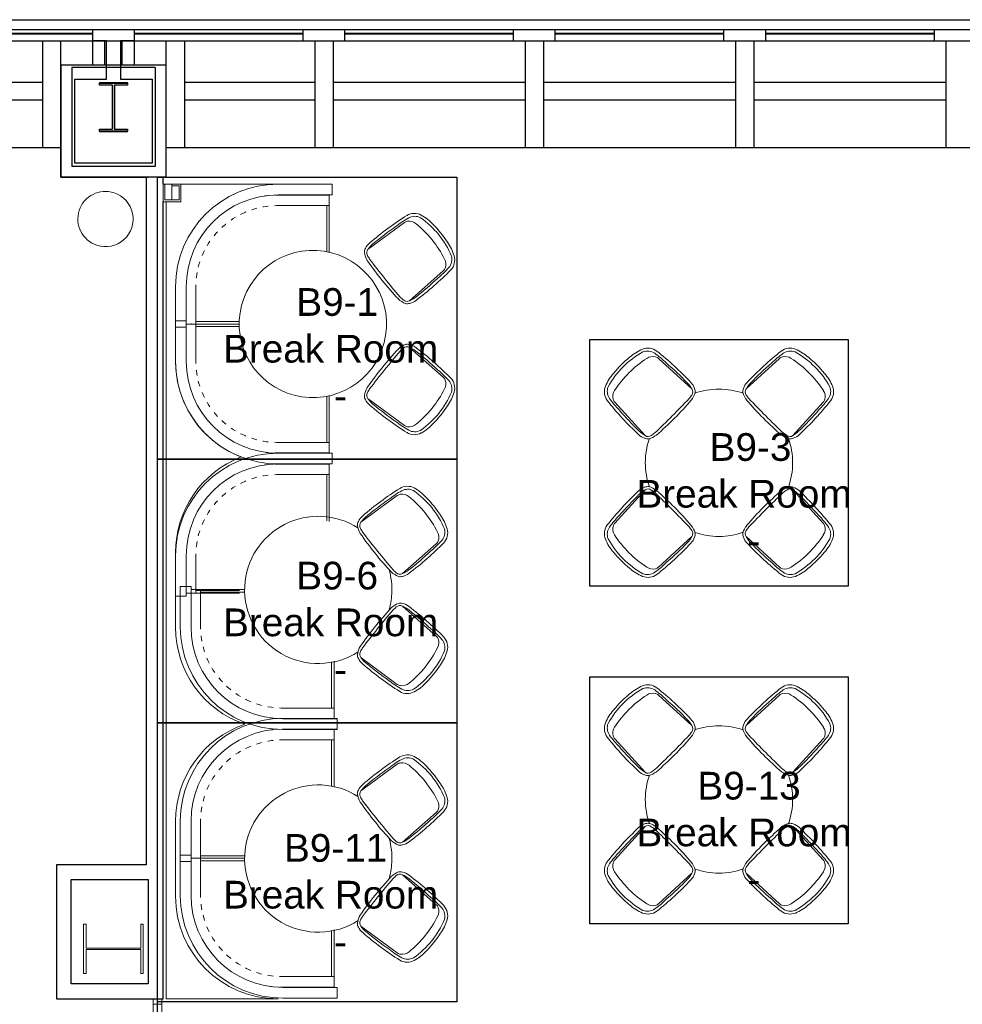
# Model space of a CAD drawing. Header units: inches. Extents: x -1 to 4727, y -3 to 1727.
# Tile 100 of 163: x 2875 to 3144, y 1446 to 1727. Entities that reach past the tile are written whole.
import ezdxf

# ---------------------------------------------------------------- set-up
doc = ezdxf.new("R2010")
doc.units = ezdxf.units.IN
doc.header["$LTSCALE"] = 42
doc.header["$MEASUREMENT"] = 0
doc.layers.get('0').update_dxf_attribs({"linetype": 'CONTINUOUS'})
for name, color, linetype in [('A-GLAZ', 8, 'CONTINUOUS'), ('A-WALL', 7, 'CONTINUOUS'), ('I-DOOR', 9, 'CONTINUOUS'), ('I-FURN', 8, 'CONTINUOUS'), ('I-FURN-CHAR', 9, 'CONTINUOUS'), ('I-WALL', 8, 'CONTINUOUS'), ('Room Names & IDs', 7, 'CONTINUOUS'), ('S-COLS', 7, 'CONTINUOUS'), ('triGrossAreaLayer', 7, 'CONTINUOUS'), ('triLabelLayer', 7, 'CONTINUOUS'), ('triMeasuredGrossAreaLayer', 7, 'CONTINUOUS'), ('triSpaceLayer', 7, 'CONTINUOUS')]:
    doc.layers.add(name, color=color, linetype=linetype)
doc.styles.add('PDF Helvetica', font='Helvetica.ttf')
doc.styles.get("Standard").update_dxf_attribs({"font": 'romans.shx'})

# ---------------------------------------------------------------- blocks, each defined once
blk = doc.blocks.new('Knoll_Studio_Platner_Tables_Side - Table-2144196-FURNITURE PLAN - FLOOR 09 - EAST')
at = {"lineweight": 9}
for start, end in [(90, 270), (270, 90)]:
    blk.add_arc((0, 0), 7.88, start, end, dxfattribs=at)
blk = doc.blocks.new('Banquette - Square Quarter - Upholstered and Trim - Default-V249-FURNITURE PLAN - FLOOR 09 - EAST')
at = {"lineweight": 9}
for p, q in [((0.12, 20.88), (3.18, 20.88)), ((0.12, 20.88), (0.12, 5.41)), ((3.18, 5.41), (3.18, 20.88)), ((3.23, 20), (3.23, 19.31)), ((3.4, 20), (3.23, 20)), ((3.23, 20), (3.23, 20)), ((3.64, 20), (3.4, 20)), ((6.25, 20), (3.64, 20)), ((6.25, 19.31), (6.25, 20)), ((6.43, 20), (6.94, 20)), ((13.38, 20), (6.92, 20)), ((6.94, 20), (8.41, 20)), ((6.94, 20), (8.41, 20)), ((8.91, 20), (11.76, 20)), ((8.91, 20), (11.76, 20)), ((12.88, 20), (13.39, 20)), ((12.88, 20), (13.39, 20)), ((13.39, 20), (16.84, 20)), ((13.39, 20), (16.84, 20)), ((17.29, 20), (18.15, 20)), ((17.29, 20), (18.15, 20)), ((3.23, 19.31), (3.23, 5.17)), ((6.24, 19.31), (6.91, 19.31)), ((6.25, 5.17), (6.25, 19.31)), ((6.91, 19.31), (13.37, 19.31)), ((6.91, 19.31), (10.14, 19.31)), ((10.14, 19.31), (13.37, 19.31)), ((13.37, 19.31), (16.85, 19.31)), ((13.37, 19.31), (16.85, 19.31)), ((16.85, 19.31), (19.44, 19.31)), ((16.85, 19.31), (19.44, 19.31)), ((3.23, 5.17), (3.24, 4.47)), ((39.31, -5.63), (39.31, -10.71)), ((39.31, -5.63), (39.31, -10.71)), ((39.31, -10.71), (39.31, -17.18)), ((39.31, -10.71), (39.31, -17.18)), ((40, -17.17), (40, -10.71)), ((29.49, -18.07), (28.78, -18.05)), ((39.5, -18.07), (29.49, -18.07)), ((39.31, -17.18), (39.31, -17.96)), ((39.31, -17.96), (39.31, -18.04)), ((39.92, -18.07), (39.5, -18.07)), ((40, -18.15), (40, -18.15)), ((29.37, -20.78), (40.88, -20.78)), ((40.88, -20.78), (40.88, -23.84)), ((40.88, -23.84), (29.37, -23.84))]:
    blk.add_line(p, q, dxfattribs=at)
at = {"lineweight": 9, "flags": 128}
for points in [[(6.92, 20), (6.83, 20), (6.74, 20), (6.65, 20), (6.56, 20), (6.47, 20), (6.38, 20), (6.29, 20), (6.25, 20)], [(19.58, 20), (17.95, 20), (15.56, 20), (13.38, 20)], [(6.27, 4.43), (6.25, 4.92), (6.25, 5.17)], [(3.37, 2.45), (3.41, 2.03), (3.46, 1.68)], [(6.61, 1.08), (6.59, 1.22), (6.45, 2.14), (6.4, 2.61)], [(7.42, -2.11), (7.23, -1.49), (6.99, -0.64)], [(8.73, -5.27), (8.57, -4.95), (8.18, -4.11), (8.04, -3.76)], [(40, -10.71), (40, -8.33), (40, -5.94), (40, -5.61)], [(10.35, -8.01), (9.93, -7.38), (9.51, -6.7)], [(12.48, -10.66), (12.18, -10.34), (11.58, -9.63), (11.44, -9.46)], [(14.82, -12.85), (14.17, -12.3), (13.67, -11.85)], [(17.7, -14.85), (17.15, -14.52), (16.37, -14.01)], [(20.44, -16.23), (19.59, -15.85), (19.02, -15.57)], [(23.74, -17.34), (23.07, -17.16), (22.26, -16.91)], [(26.88, -17.92), (26.71, -17.9), (25.79, -17.77), (25.34, -17.69)], [(39.92, -18.07), (39.92, -18.07), (39.93, -18.07), (39.93, -18.07), (39.93, -18.07), (39.94, -18.07), (39.94, -18.07), (39.94, -18.07), (39.95, -18.07), (39.95, -18.07), (39.95, -18.07), (39.95, -18.08), (39.96, -18.08), (39.96, -18.08), (39.96, -18.08), (39.97, -18.08), (39.97, -18.08), (39.97, -18.09), (39.97, -18.09), (39.98, -18.09), (39.98, -18.09), (39.98, -18.1), (39.98, -18.1), (39.98, -18.1), (39.99, -18.1), (39.99, -18.11), (39.99, -18.11), (39.99, -18.11), (39.99, -18.11), (39.99, -18.12), (39.99, -18.12), (40, -18.12), (40, -18.13), (40, -18.13), (40, -18.13), (40, -18.13), (40, -18.14), (40, -18.14), (40, -18.14), (40, -18.15), (40, -18.15)], [(40, -19.22), (40, -19.22), (40, -19.23), (40, -19.23), (40, -19.24), (40, -19.24), (40, -19.25), (40, -19.25), (39.99, -19.26), (39.99, -19.26), (39.99, -19.27), (39.99, -19.27), (39.99, -19.27), (39.98, -19.28), (39.98, -19.28), (39.98, -19.29), (39.98, -19.29), (39.97, -19.3), (39.97, -19.3), (39.97, -19.3), (39.96, -19.31), (39.96, -19.31), (39.95, -19.31), (39.95, -19.32), (39.95, -19.32), (39.94, -19.32), (39.94, -19.32), (39.93, -19.33), (39.93, -19.33), (39.92, -19.33), (39.92, -19.33)], [(40, -19.12), (40, -19.08), (40, -19.05), (40, -19), (40, -18.96), (40, -18.91), (40, -18.86), (40, -18.8), (40, -18.75), (40, -18.69), (40, -18.62), (40, -18.56), (40, -18.49), (40, -18.42), (40, -18.35), (40, -18.27), (40, -18.2), (40, -18.12), (40, -18.04), (40, -17.95), (40, -17.87), (40, -17.79), (40, -17.7), (40, -17.61), (40, -17.52), (40, -17.43), (40, -17.34), (40, -17.25), (40, -17.17)], [(40, -18.15), (40, -18.15), (40, -18.15), (40, -18.15), (40, -18.15), (40, -18.16), (40, -18.16), (40, -18.17), (40, -18.18), (40, -18.18), (40, -18.19), (40, -18.2), (40, -18.21), (40, -18.22), (40, -18.23), (40, -18.24), (40, -18.26), (40, -18.27), (40, -18.28), (40, -18.3), (40, -18.31), (40, -18.33), (40, -18.34), (40, -18.36), (40, -18.38), (40, -18.4), (40, -18.42), (40, -18.43), (40, -18.45), (40, -18.46)], [(40, -20.75), (40, -20.06), (40, -19.47), (40, -18.99), (40, -18.61), (40, -18.34), (40, -18.18), (40, -18.15)], [(40, -18.72), (40, -18.74), (40, -18.76), (40, -18.78), (40, -18.8), (40, -18.82), (40, -18.84), (40, -18.86)], [(40, -19.22), (40, -19.22), (40, -19.21), (40, -19.21), (40, -19.2), (40, -19.19), (40, -19.18), (40, -19.16), (40, -19.15), (40, -19.13), (40, -19.12)], [(40, -19.15), (40, -19.16), (40, -19.17), (40, -19.18), (40, -19.18), (40, -19.19), (40, -19.2), (40, -19.2), (40, -19.21), (40, -19.21), (40, -19.21), (40, -19.21), (40, -19.22), (40, -19.22)], [(40, -19.23), (40, -19.23), (40, -19.23), (40, -19.24), (40, -19.24), (40, -19.25), (40, -19.25), (40, -19.26), (40, -19.26), (40, -19.27), (40, -19.27), (40, -19.28), (40, -19.29), (40, -19.29), (40, -19.3), (40, -19.31), (40, -19.31), (40, -19.32), (40, -19.32), (40, -19.33), (40, -19.34), (40, -19.35), (40, -19.35), (40, -19.36), (40, -19.37), (40, -19.37), (40, -19.38), (40, -19.39), (40, -19.39), (40, -19.4), (40, -19.41), (40, -19.41), (40, -19.42), (40, -19.43), (40, -19.43), (40, -19.44), (40, -19.44), (40, -19.45), (40, -19.46), (40, -19.46), (40, -19.47), (40, -19.47), (40, -19.48), (40, -19.48), (40, -19.49), (40, -19.49), (40, -19.5), (40, -19.5), (40, -19.5), (40, -19.51), (40, -19.51), (40, -19.51), (40, -19.52), (40, -19.52), (40, -19.52), (40, -19.52), (40, -19.53), (40, -19.53), (40, -19.53), (40, -19.53), (40, -19.53), (40, -19.53)], [(40, -20.78), (40, -20.78), (40, -20.77), (40, -20.77), (40, -20.77), (40, -20.76), (40, -20.76), (40, -20.76), (40, -20.75), (40, -20.75), (40, -20.75), (40, -20.75)]]:
    blk.add_lwpolyline(points, dxfattribs=at)
at = {"lineweight": 9}
for radius in [29.25, 26.19]:
    blk.add_arc((29.37, 5.41), radius, 180, 270, dxfattribs=at)
blk = doc.blocks.new('Table - Dining - Round - 42_ DIAM-4639983-FURNITURE PLAN - FLOOR 09 - EAST')
at = {"lineweight": 9}
for start, end in [(0, 125.7595), (166.4026, 180), (240.3644, 0), (180, 199.546)]:
    blk.add_arc((0, 0), 21, start, end, dxfattribs=at)
blk = doc.blocks.new('Table - Dining - Round - 42_ DIAM-V250-FURNITURE PLAN - FLOOR 09 - EAST')
at = {"lineweight": 9}
for start, end in [(0, 180), (180, 0)]:
    blk.add_arc((0, 0), 21, start, end, dxfattribs=at)
blk = doc.blocks.new('Table - Dining - Round - 42_ DIAM DINING-3743007-FURNITURE PLAN - FLOOR 09 - EAST')
at = {"lineweight": 9}
for start, end in [(115.7537, 154.1213), (25.8787, 64.2463), (205.8787, 244.2463), (295.7537, 334.1213)]:
    blk.add_arc((0, 0), 21, start, end, dxfattribs=at)
blk = doc.blocks.new('Knoll_Muuto_Fiber_Chair_Arm - Type Catalog WOOD-2662800-FURNITURE PLAN - FLOOR 09 - EAST')
at = {"lineweight": 9}
for p, q in [((-8.84, 5.53), (-9.41, -7.32)), ((9.41, -7.32), (8.84, 5.53))]:
    blk.add_line(p, q, dxfattribs=at)
for centre, radius, start, end in [((-2.43, -1.66), 13.29, 93.5677, 112.3942), ((0, -23.28), 35.04, 84.674, 95.326), ((2.43, -1.66), 13.29, 67.6058, 86.4323), ((-5.85, 6.79), 4.17, 113.1618, 171.8655), ((-5.55, 6.7), 3.62, 113.9733, 169.5812), ((0, -14.74), 25.73, 74.1643, 105.8357), ((0, -21.96), 30.57, 77.7554, 102.2446), ((5.55, 6.7), 3.62, 10.4188, 66.0267), ((5.85, 6.79), 4.17, 8.1345, 66.8382), ((76.47, -2.74), 87.04, 173.3251, 182.0125), ((14.94, 3.11), 24.42, 169.9958, 180.0806), ((-6.84, 5.44), 2, 149.0091, 177.4568), ((-5.9, 4.87), 3.1, 100.834, 149.0091), ((5.9, 4.87), 3.1, 30.9909, 79.166), ((6.84, 5.44), 2, 2.5432, 30.9909), ((-14.94, 3.11), 24.42, 359.9194, 10.0042), ((-76.47, -2.74), 87.04, 357.9875, 6.6749), ((81.24, -3.64), 90.97, 175.7652, 181.0264), ((-81.24, -3.64), 90.97, 358.9736, 4.2348), ((-0.82, -5), 8.9, 181.718, 195.0798), ((0.82, -5), 8.9, 344.9202, 358.282), ((-6, -5.78), 4.52, 180.2196, 206.0481), ((-7.76, -6.81), 2.48, 202.5515, 229.9853), ((-7.97, -7.1), 1.46, 188.7061, 262.5672), ((7.97, -7.1), 1.46, 277.4328, 351.2939), ((7.76, -6.81), 2.48, 310.0147, 337.4485), ((6, -5.78), 4.52, 333.9519, 359.7804), ((-6.32, -3.46), 6.06, 239.9759, 263.154), ((0.98, 50.35), 59.6, 261.1798, 262.382), ((0, 80.68), 90.43, 265.5304, 274.4696), ((0, 240.23), 249.05, 268.4069, 271.5931), ((-0.98, 50.35), 59.6, 277.618, 278.8202), ((6.32, -3.46), 6.06, 276.846, 300.0241)]:
    blk.add_arc(centre, radius, start, end, dxfattribs=at)
blk = doc.blocks.new('CISCO Running Light vertical - CISCO Running Light vertical 5_-2399914-FURNITURE PLAN - FLOOR 09 - EAST')
at = {"lineweight": 9}
for p, q in [((3179.64, 2296.79), (3179.14, 2296.79)), ((3179.14, 2296.79), (3179.14, 2291.79)), ((3179.64, 2292.29), (3179.64, 2296.79)), ((3179.64, 2296.79), (3181.64, 2296.79)), ((3179.64, 2292.29), (3179.64, 2296.79)), ((3181.64, 2296.79), (3181.64, 2292.29)), ((3184.14, 2296.79), (3181.64, 2296.79)), ((3181.64, 2296.79), (3181.64, 2296.29)), ((3184.14, 2291.79), (3184.14, 2296.79)), ((3181.64, 2296.29), (3183.64, 2296.29)), ((3183.64, 2296.29), (3183.64, 2292.29)), ((3179.14, 2291.79), (3184.14, 2291.79)), ((3181.64, 2292.29), (3179.64, 2292.29)), ((3183.64, 2292.29), (3179.64, 2292.29))]:
    blk.add_line(p, q, dxfattribs=at)
blk = doc.blocks.new('Knoll_Muuto_Fiber_Chair_Arm - Type Catalog WOOD-3742902-FURNITURE PLAN - FLOOR 09 - EAST')
at = {"lineweight": 9}
for p, q in [((-8.84, -5.53), (-9.41, 7.32)), ((9.41, 7.32), (8.84, -5.53))]:
    blk.add_line(p, q, dxfattribs=at)
for centre, radius, start, end in [((-7.76, 6.81), 2.48, 130.0147, 157.4485), ((-7.97, 7.1), 1.46, 97.4328, 171.2939), ((-6.32, 3.46), 6.06, 96.846, 120.0241), ((0.98, -50.35), 59.6, 97.618, 98.8202), ((0, -80.68), 90.43, 85.5304, 94.4696), ((0, -240.23), 249.05, 88.4069, 91.5931), ((-0.98, -50.35), 59.6, 81.1798, 82.382), ((6.32, 3.46), 6.06, 59.9759, 83.154), ((7.97, 7.1), 1.46, 8.7061, 82.5672), ((7.76, 6.81), 2.48, 22.5515, 49.9853), ((76.47, 2.74), 87.04, 177.9875, 186.6749), ((-6, 5.78), 4.52, 153.9519, 179.7804), ((-0.82, 5), 8.9, 164.9202, 178.282), ((0.82, 5), 8.9, 1.718, 15.0798), ((-76.47, 2.74), 87.04, 353.3251, 2.0125), ((6, 5.78), 4.52, 0.2196, 26.0481), ((81.24, 3.64), 90.97, 178.9736, 184.2348), ((-81.24, 3.64), 90.97, 355.7652, 1.0264), ((14.94, -3.11), 24.42, 179.9194, 190.0042), ((-6.84, -5.44), 2, 182.5432, 210.9909), ((6.84, -5.44), 2, 329.0091, 357.4568), ((-14.94, -3.11), 24.42, 349.9958, 0.0806), ((-5.85, -6.79), 4.17, 188.1345, 246.8382), ((-5.55, -6.7), 3.62, 190.4188, 246.0267), ((-5.9, -4.87), 3.1, 210.9909, 259.166), ((0, 21.96), 30.57, 257.7554, 282.2446), ((5.9, -4.87), 3.1, 280.834, 329.0091), ((5.55, -6.7), 3.62, 293.9733, 349.5812), ((5.85, -6.79), 4.17, 293.1618, 351.8655), ((-2.43, 1.66), 13.29, 247.6058, 266.4323), ((0, 14.74), 25.73, 254.1643, 285.8357), ((2.43, 1.66), 13.29, 273.5677, 292.3942), ((0, 23.28), 35.04, 264.674, 275.326)]:
    blk.add_arc(centre, radius, start, end, dxfattribs=at)
blk = doc.blocks.new('Banquette Fill - Banquette Fill-3691421-FURNITURE PLAN - FLOOR 09 - EAST')
at = {"lineweight": 9}
for p, q in [((3211.89, 2296.79), (3184.14, 2296.79)), ((3179.95, 2291.79), (3179.95, 2064.5)), ((3182.64, 2246.28), (3182.64, 2267.54)), ((3182.64, 2170.46), (3182.64, 2191.72)), ((3182.64, 2093.75), (3182.64, 2115.13)), ((3179.95, 2064.5), (3211.89, 2064.5))]:
    blk.add_line(p, q, dxfattribs=at)
for centre, start, end in [((3211.89, 2267.54), 90, 180), ((3211.89, 2246.28), 180, 248.8341), ((3211.89, 2191.72), 111.1659, 180), ((3211.89, 2170.46), 180, 251.0261), ((3211.89, 2115.13), 108.9739, 180), ((3211.89, 2093.75), 180, 270)]:
    blk.add_arc(centre, 29.25, start, end, dxfattribs=at)
blk = doc.blocks.new('Rectangular Mullion - IOC - Typical-7565970-FURNITURE PLAN - FLOOR 09 - EAST')
at = {"lineweight": 18}
for p, q in [((-1.5625, 1.25), (0, 1.25)), ((-1.5625, -1.25), (-1.5625, 1.25)), ((0, 1.25), (0, -1.25)), ((0, -1.25), (-1.5625, -1.25))]:
    blk.add_line(p, q, dxfattribs=at)
blk = doc.blocks.new('EXT WALL')
at = {"layer": 'A-GLAZ'}
for p, q in [((3363.63, 1304), (3315.63, 1304)), ((3363.63, 1303), (3315.63, 1303)), ((3363.63, 1302.81), (3315.63, 1302.81)), ((3363.63, 1304), (3363.63, 1300.94)), ((3375.63, 1304), (3363.63, 1304)), ((3423.63, 1304), (3375.63, 1304)), ((3375.63, 1300.94), (3375.63, 1304)), ((3423.63, 1303), (3375.63, 1303)), ((3423.63, 1302.81), (3375.63, 1302.81)), ((3423.63, 1304), (3423.63, 1300.94)), ((3435.63, 1304), (3423.63, 1304)), ((3483.63, 1304), (3435.63, 1304)), ((3435.63, 1300.94), (3435.63, 1304)), ((3483.63, 1303), (3435.63, 1303)), ((3483.63, 1302.81), (3435.63, 1302.81)), ((3483.63, 1304), (3483.63, 1300.94)), ((3495.63, 1304), (3483.63, 1304)), ((3543.63, 1304), (3495.63, 1304)), ((3495.63, 1300.94), (3495.63, 1304)), ((3543.63, 1303), (3495.63, 1303)), ((3543.63, 1302.81), (3495.63, 1302.81)), ((3543.63, 1304), (3543.63, 1300.94)), ((3555.63, 1304), (3543.63, 1304)), ((3603.63, 1304), (3555.63, 1304)), ((3555.63, 1300.94), (3555.63, 1304)), ((3603.63, 1303), (3555.63, 1303)), ((3603.63, 1302.81), (3555.63, 1302.81)), ((3603.63, 1304), (3603.63, 1300.94)), ((3615.63, 1304), (3603.63, 1304)), ((2295.63, 1300.94), (5175.63, 1300.94)), ((3363.63, 1300.94), (3375.63, 1300.94)), ((3423.63, 1300.94), (3435.63, 1300.94)), ((3483.63, 1300.94), (3495.63, 1300.94)), ((3543.63, 1300.94), (3555.63, 1300.94)), ((3603.63, 1300.94), (3615.63, 1300.94))]:
    blk.add_line(p, q, dxfattribs=at)
blk.add_lwpolyline([(5175.63, 1304), (2283.63, 1304), (2283.63, 1296.75), (2274.88, 1296.75), (2274.88, 1288), (2267.63, 1288), (2267.63, 1096), (2298.13, 1096), (2298.13, 1056.94), (2295.63, 1056.94), (2295.63, 1064), (843.63, 1064)], dxfattribs=at)
at = {"layer": 'A-WALL'}
for p, q in [((3349.38, 1300.94), (3349.38, 1270.44)), ((3354.63, 1262), (3354.63, 1300.94)), ((3367.13, 1293.94), (3367.13, 1300.94)), ((3372.13, 1293.94), (3372.13, 1300.94)), ((3384.63, 1262), (3384.63, 1300.94)), ((3389.88, 1300.94), (3389.88, 1270.44)), ((3427.01, 1300.94), (3427.01, 1270.44)), ((3432.26, 1300.94), (3432.26, 1270.44)), ((3487.01, 1300.94), (3487.01, 1270.44)), ((3492.26, 1300.94), (3492.26, 1270.44)), ((3547.01, 1300.94), (3547.01, 1270.44)), ((3552.26, 1300.94), (3552.26, 1270.44)), ((3607.01, 1300.94), (3607.01, 1270.44)), ((3384.63, 1293.94), (3354.63, 1293.94)), ((3357.76, 1293.31), (3357.76, 1265.12)), ((3381.51, 1293.31), (3357.76, 1293.31)), ((3381.51, 1293.31), (3381.51, 1265.12)), ((3349.38, 1289), (3312.26, 1289)), ((3427.01, 1289), (3389.88, 1289)), ((3487.01, 1289), (3432.26, 1289)), ((3547.01, 1289), (3492.26, 1289)), ((3607.01, 1289), (3552.26, 1289)), ((3349.38, 1284), (3312.26, 1284)), ((3427.01, 1284), (3389.88, 1284)), ((3487.01, 1284), (3432.26, 1284)), ((3547.01, 1284), (3492.26, 1284)), ((3607.01, 1284), (3552.26, 1284)), ((3354.63, 1270.44), (3024.63, 1270.44)), ((3714.63, 1270.44), (3384.63, 1270.44)), ((3381.51, 1265.12), (3357.76, 1265.12)), ((3384.63, 1262), (3354.63, 1262))]:
    blk.add_line(p, q, dxfattribs=at)
blk = doc.blocks.new('W-Wide Flange-Column - W14X100-2731370-FURNITURE PLAN - FLOOR 09 - EAST')
at = {"lineweight": 18}
for p, q in [((7, 8.5), (-7, 8.5)), ((-7, 8.5), (-7, 7.79)), ((7, 7.79), (7, 8.5)), ((-7, 7.79), (-0.22, 7.79)), ((-0.22, 7.79), (-0.22, -7.79)), ((0.22, -7.79), (0.22, 7.79)), ((0.22, 7.79), (7, 7.79)), ((-0.22, -7.79), (-7, -7.79)), ((-7, -7.79), (-7, -8.5)), ((7, -7.79), (0.22, -7.79)), ((7, -8.5), (7, -7.79)), ((-7, -8.5), (7, -8.5))]:
    blk.add_line(p, q, dxfattribs=at)
blk = doc.blocks.new('W-Wide Flange-Column - W14X75-2731376-FURNITURE PLAN - FLOOR 09 - EAST')
at = {"lineweight": 18}
for p, q in [((4, 7), (-4, 7)), ((-4, 7), (-4, 6.29)), ((-4, 6.29), (-0.22, 6.29)), ((-0.22, 6.29), (-0.22, -6.29)), ((0.22, -6.29), (0.22, 6.29)), ((0.22, 6.29), (4, 6.29)), ((4, 6.29), (4, 7)), ((-0.22, -6.29), (-4, -6.29)), ((-4, -6.29), (-4, -7)), ((-4, -7), (4, -7)), ((4, -6.29), (0.22, -6.29)), ((4, -7), (4, -6.29))]:
    blk.add_line(p, q, dxfattribs=at)
blk = doc.blocks.new('columns')
at = {"layer": 'S-COLS'}
for p, q in [((3365.63, 1288.83), (3373.63, 1288.83)), ((3365.63, 1288.3), (3365.63, 1288.83)), ((3373.63, 1288.83), (3373.63, 1288.3)), ((3369.37, 1288.3), (3365.63, 1288.3)), ((3369.37, 1275.7), (3369.37, 1288.3)), ((3369.9, 1288.3), (3369.9, 1275.7)), ((3373.63, 1288.3), (3369.9, 1288.3)), ((3365.63, 1275.7), (3369.37, 1275.7)), ((3365.63, 1275.17), (3365.63, 1275.7)), ((3373.63, 1275.17), (3365.63, 1275.17)), ((3369.9, 1275.7), (3373.63, 1275.7)), ((3373.63, 1275.7), (3373.63, 1275.17))]:
    blk.add_line(p, q, dxfattribs=at)
blk.add_blockref('W-Wide Flange-Column - W14X75-2731376-FURNITURE PLAN - FLOOR 09 - EAST', (3369.62, 1282), dxfattribs=at)
at = {"layer": 'S-COLS', "rotation": 269.9999999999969}
blk.add_blockref('W-Wide Flange-Column - W14X100-2731370-FURNITURE PLAN - FLOOR 09 - EAST', (3369.63, 1042), dxfattribs=at)

msp = doc.modelspace()

# ---------------------------------------------------------------- linework, layer by layer
at = {"layer": 'I-WALL'}
for p, q in [((2900, 1720.94), (2896, 1720.94)), ((2896, 1720.94), (2896, 1713.94)), ((2900, 1709.94), (2900, 1720.94)), ((2908, 1720.94), (2904, 1720.94)), ((2904, 1720.94), (2904, 1709.94)), ((2908, 1713.94), (2908, 1720.94)), ((2887, 1713.94), (2887, 1682)), ((2896, 1713.94), (2887, 1713.94)), ((2917, 1713.94), (2908, 1713.94)), ((2917, 1682), (2917, 1713.94)), ((2891, 1686), (2891, 1709.94)), ((2891, 1709.94), (2900, 1709.94)), ((2904, 1709.94), (2913, 1709.94)), ((2913, 1709.94), (2913, 1686)), ((2913, 1686), (2891, 1686)), ((2887, 1682), (2911.94, 1682)), ((2911.31, 1682), (2911.31, 1486)), ((2915.56, 1682), (2917, 1682)), ((2916.19, 1680.04), (2916.19, 1682)), ((2916.19, 1447.75), (2916.19, 1675.04)), ((2885.71, 1486), (2885.71, 1447.75)), ((2911.31, 1486), (2885.71, 1486)), ((2889.96, 1452), (2889.96, 1481.75)), ((2889.96, 1481.75), (2911.94, 1481.75)), ((2911.94, 1481.75), (2911.94, 1452)), ((2911.94, 1452), (2889.96, 1452)), ((2885.71, 1447.75), (2916.19, 1447.75))]:
    msp.add_line(p, q, dxfattribs=at)
at = {"layer": 'I-WALL', "lineweight": 9}
for p, q in [((2913.31, 1446.19), (2913.31, 1434.68)), ((2915.81, 1446.19), (2915.81, 1434.68))]:
    msp.add_line(p, q, dxfattribs=at)
at = {"layer": 'triGrossAreaLayer'}
msp.add_lwpolyline([(382, 1486.94), (1835.62, 1486.94), (1835.62, 1522), (1797.06, 1522), (1797.06, 1702), (1822, 1702), (1822, 1726.94), (4702, 1726.94)], dxfattribs=at)
at = {"layer": 'triMeasuredGrossAreaLayer'}
msp.add_lwpolyline([(388, 1480.94), (1841.62, 1480.94), (1841.62, 1528), (1803.06, 1528), (1803.06, 1696), (1828, 1696), (1828, 1720.94), (4696, 1720.94)], dxfattribs=at)
at = {"layer": 'triSpaceLayer'}
for points in [[(2914.56, 1346.25), (2914.56, 1682), (2887, 1682), (2887, 1690.44), (2661.94, 1690.44), (2661.94, 1632.06), (2685.19, 1632.06), (2685.19, 1347.46)], [(2999.88, 1601.64), (2914.56, 1601.64), (2914.56, 1682), (2999.88, 1682)], [(3037.88, 1635.79), (3111.55, 1635.79), (3111.55, 1565.41), (3037.88, 1565.41)], [(2999.88, 1526.46), (2914.56, 1526.46), (2914.56, 1601.64), (2999.88, 1601.64)], [(3037.88, 1539.54), (3111.55, 1539.54), (3111.55, 1469.15), (3037.88, 1469.15)], [(2999.88, 1446.85), (2914.56, 1446.85), (2914.56, 1526.46), (2999.88, 1526.46)]]:
    msp.add_lwpolyline(points, close=True, dxfattribs=at)

# ---------------------------------------------------------------- block references
at = {"layer": 'A-WALL'}
msp.add_blockref('EXT WALL', (-467.63, 420), dxfattribs=at)
at = {"layer": 'I-DOOR', "xscale": -1, "rotation": 270.0000000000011}
msp.add_blockref('Rectangular Mullion - IOC - Typical-7565970-FURNITURE PLAN - FLOOR 09 - EAST', (2914.56, 1447.75), dxfattribs=at)
at = {"layer": 'I-FURN'}
for name, p, rotation in [('Knoll_Studio_Platner_Tables_Side - Table-2144196-FURNITURE PLAN - FLOOR 09 - EAST', (2899.72, 1670.1), 161.7875184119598), ('Banquette - Square Quarter - Upholstered and Trim - Default-V249-FURNITURE PLAN - FLOOR 09 - EAST', (2943.53, 1680.16), 269.9999999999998), ('Table - Dining - Round - 42_ DIAM-V250-FURNITURE PLAN - FLOOR 09 - EAST', (2958.86, 1640.16), 177.0000000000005), ('Table - Dining - Round - 42_ DIAM DINING-3743007-FURNITURE PLAN - FLOOR 09 - EAST', (3074.67, 1600.6), 225.0000000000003), ('Banquette - Square Quarter - Upholstered and Trim - Default-V249-FURNITURE PLAN - FLOOR 09 - EAST', (2943.53, 1603.46), 269.9999999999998), ('Table - Dining - Round - 42_ DIAM-4639983-FURNITURE PLAN - FLOOR 09 - EAST', (2960.4, 1564.34), 177.0000000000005), ('Table - Dining - Round - 42_ DIAM DINING-3743007-FURNITURE PLAN - FLOOR 09 - EAST', (3074.67, 1504.6), 225.0000000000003), ('Banquette - Square Quarter - Upholstered and Trim - Default-V249-FURNITURE PLAN - FLOOR 09 - EAST', (2944.9, 1527.83), 269.9999999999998), ('Table - Dining - Round - 42_ DIAM-4639983-FURNITURE PLAN - FLOOR 09 - EAST', (2960.4, 1487.75), 177.0000000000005)]:
    msp.add_blockref(name, p, dxfattribs=dict(at, rotation=rotation))
at = {"layer": 'I-FURN', "lineweight": 9}
msp.add_blockref('CISCO Running Light vertical - CISCO Running Light vertical 5_-2399914-FURNITURE PLAN - FLOOR 09 - EAST', (-262.95, -616.75), dxfattribs=at)
at = {"layer": 'I-FURN'}
msp.add_blockref('Banquette Fill - Banquette Fill-3691421-FURNITURE PLAN - FLOOR 09 - EAST', (-262.95, -616.75), dxfattribs=at)
at = {"layer": 'I-FURN', "xscale": -1, "rotation": 270.0000000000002}
for p in [(2943.53, 1600.16), (2944.9, 1524.42), (2944.9, 1447.83)]:
    msp.add_blockref('Banquette - Square Quarter - Upholstered and Trim - Default-V249-FURNITURE PLAN - FLOOR 09 - EAST', p, dxfattribs=at)
at = {"layer": 'I-FURN-CHAR'}
for name, p, rotation in [('Knoll_Muuto_Fiber_Chair_Arm - Type Catalog WOOD-3742902-FURNITURE PLAN - FLOOR 09 - EAST', (2986.19, 1658.73), 128.8768206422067), ('Knoll_Muuto_Fiber_Chair_Arm - Type Catalog WOOD-2662800-FURNITURE PLAN - FLOOR 09 - EAST', (2986.19, 1621.59), 231.1231793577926), ('Knoll_Muuto_Fiber_Chair_Arm - Type Catalog WOOD-2662800-FURNITURE PLAN - FLOOR 09 - EAST', (3055.1, 1620.18), 44.99999999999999), ('Knoll_Muuto_Fiber_Chair_Arm - Type Catalog WOOD-2662800-FURNITURE PLAN - FLOOR 09 - EAST', (3094.25, 1620.18), 314.9999999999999), ('Knoll_Muuto_Fiber_Chair_Arm - Type Catalog WOOD-3742902-FURNITURE PLAN - FLOOR 09 - EAST', (2984.19, 1580.91), 128.8768206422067), ('Knoll_Muuto_Fiber_Chair_Arm - Type Catalog WOOD-3742902-FURNITURE PLAN - FLOOR 09 - EAST', (3055.1, 1581.02), 315.0000000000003), ('Knoll_Muuto_Fiber_Chair_Arm - Type Catalog WOOD-3742902-FURNITURE PLAN - FLOOR 09 - EAST', (3094.25, 1581.02), 45.00000000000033), ('Knoll_Muuto_Fiber_Chair_Arm - Type Catalog WOOD-2662800-FURNITURE PLAN - FLOOR 09 - EAST', (2984.19, 1547.77), 231.1231793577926), ('Knoll_Muuto_Fiber_Chair_Arm - Type Catalog WOOD-2662800-FURNITURE PLAN - FLOOR 09 - EAST', (3055.1, 1524.18), 44.99999999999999), ('Knoll_Muuto_Fiber_Chair_Arm - Type Catalog WOOD-2662800-FURNITURE PLAN - FLOOR 09 - EAST', (3094.25, 1524.18), 314.9999999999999), ('Knoll_Muuto_Fiber_Chair_Arm - Type Catalog WOOD-3742902-FURNITURE PLAN - FLOOR 09 - EAST', (2984.19, 1504.32), 128.8768206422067), ('Knoll_Muuto_Fiber_Chair_Arm - Type Catalog WOOD-3742902-FURNITURE PLAN - FLOOR 09 - EAST', (3055.1, 1485.02), 315.0000000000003), ('Knoll_Muuto_Fiber_Chair_Arm - Type Catalog WOOD-3742902-FURNITURE PLAN - FLOOR 09 - EAST', (3094.25, 1485.02), 45.00000000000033), ('Knoll_Muuto_Fiber_Chair_Arm - Type Catalog WOOD-2662800-FURNITURE PLAN - FLOOR 09 - EAST', (2984.19, 1471.18), 231.1231793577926)]:
    msp.add_blockref(name, p, dxfattribs=dict(at, rotation=rotation))
at = {"layer": 'S-COLS'}
msp.add_blockref('columns', (-467.63, 420), dxfattribs=at)

# ---------------------------------------------------------------- texts
at = {"layer": 'Room Names & IDs', "attachment_point": 4, "style": 'PDF Helvetica'}
for s, insert, char_height in [('B9-1', (2954.14, 1646.39), 7.902), ('Break Room', (2933.25, 1633.06), 7.902), ('-', (2964.91, 1619.73), 7.9), ('B9-3', (3072.01, 1605.04), 7.902), ('Break Room', (3051.13, 1591.71), 7.902), ('-', (3082.78, 1578.38), 7.9), ('B9-6', (2954.14, 1568.37), 7.902), ('Break Room', (2933.25, 1555.04), 7.902), ('-', (2964.91, 1541.71), 7.9), ('B9-13', (3068.51, 1508.47), 7.902), ('Break Room', (3051.13, 1495.14), 7.902), ('B9-11', (2950.64, 1490.72), 7.902), ('Break Room', (2933.25, 1477.39), 7.902), ('-', (3082.78, 1481.81), 7.9), ('-', (2964.91, 1464.06), 7.9)]:
    msp.add_mtext(s, dxfattribs=dict(at, insert=insert, char_height=char_height))
at = {"layer": 'triLabelLayer', "color": 7, "char_height": 10, "attachment_point": 5}
for insert in [(2957.22, 1641.82), (3074.71, 1600.6), (2957.22, 1564.05), (3074.71, 1504.35), (2957.22, 1486.66)]:
    msp.add_mtext('{\\fSansSerif;\\H0.01;}', dxfattribs=dict(at, insert=insert))

doc.saveas('drawing.dxf')
